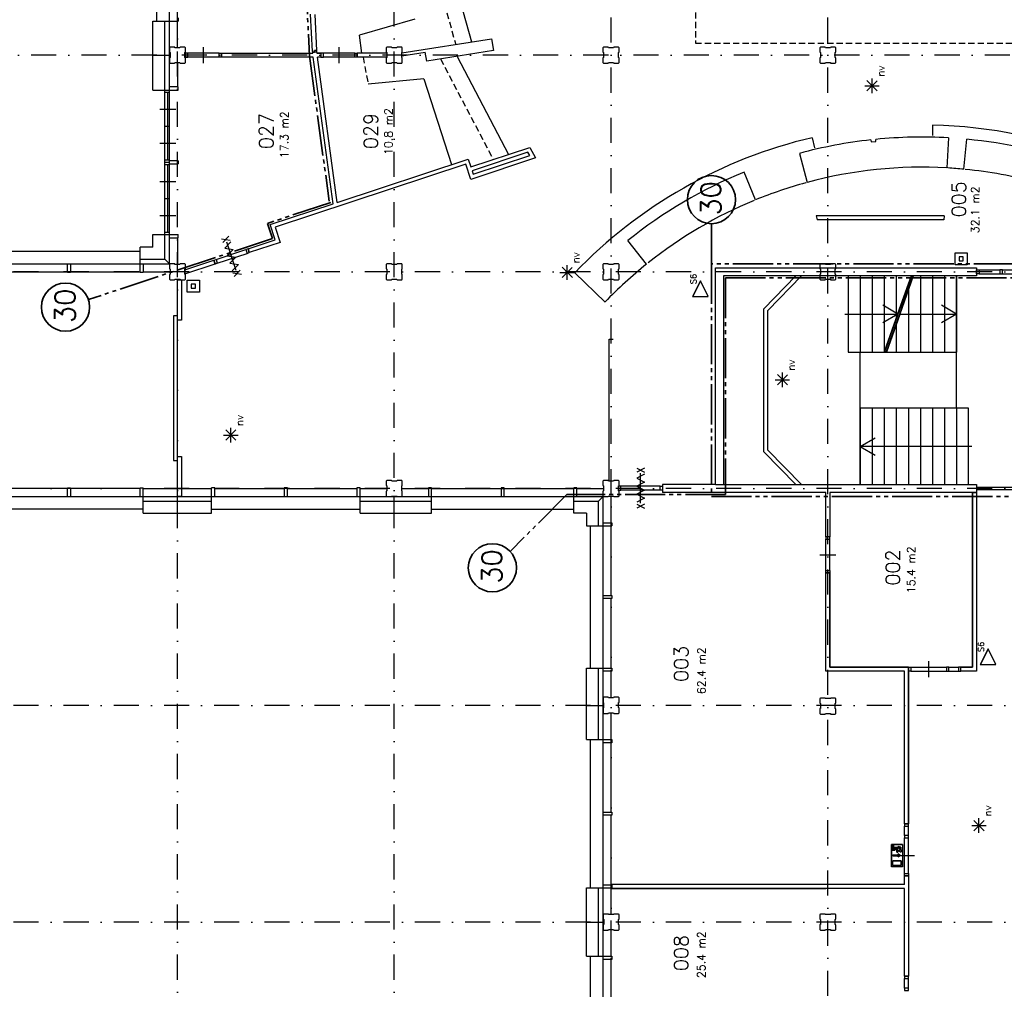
# Model space of a CAD drawing. Extents: x 36324 to 146208, y -50294 to 26426.
# Tile 17 of 39: x 90234 to 114757, y -25878 to -1720. Entities that reach past the tile are written whole.
import ezdxf
from ezdxf.enums import TextEntityAlignment as Align

# ---------------------------------------------------------------- set-up
doc = ezdxf.new("R2010")
doc.units = 0
doc.header["$LTSCALE"] = 100
for name, pattern in [('B0302', [12.5, 6.25, -3.125, 0, -3.125]), ('B0701', [2.34375, 1.5625, -0.78125]), ('B0804', [15, 10, -1, 1, -1, 1, -1])]:
    doc.linetypes.add(name, pattern=pattern)
for name, color, linetype in [('Bouwkundig', 253, 'CONTINUOUS'), ('Bouwkundig tekst', 252, 'CONTINUOUS'), ('Stramien', 252, 'B0302')]:
    doc.layers.add(name, color=color, linetype=linetype)
doc.layers.add('brandscheiding', color=40, linetype='B0804', lineweight=35)
doc.styles.add('bouwk tekst', font='romans.shx')
doc.styles.get("Standard").update_dxf_attribs({"font": 'romans.shx'})

msp = doc.modelspace()

# ---------------------------------------------------------------- linework, layer by layer
at = {"layer": 'Bouwkundig', "linetype": 'Continuous'}
for p, q in [((93962.8, -7803.2), (93962.8, 19196.2)), ((93648.8, -1753.7), (93648.8, 1946.3)), ((94182.8, -1673.7), (94182.8, -1753.7)), ((93548.8, -1753.7), (94182.8, -1753.7)), ((93548.8, -3473.2), (93548.8, -1753.7)), ((93848.8, -7689.2), (93848.8, -1753.7)), ((94162.8, -2418.6), (94162.8, -1753.7)), ((93548.8, -2603.2), (93962.8, -2603.2)), ((93548.8, -2603.7), (93962.8, -2603.7)), ((97524.3, -2533.7), (97533.8, -2532.7)), ((97533.8, -2532.7), (97534.3, -2535.4)), ((97586.8, -2518.7), (97621.8, -2513.7)), ((97588.3, -2528.7), (97586.8, -2518.7)), ((97621.8, -2513.7), (97622.8, -2523.7)), ((97622.8, -2523.7), (97637.8, -2521.7)), ((94162.8, -2788.6), (94162.8, -3393.2)), ((111463, -3548.1, 2600), (111463, -3186.4, 2600)), ((94182.8, -3393.2), (93962.8, -3393.2)), ((94182.8, -3473.2), (94182.8, -3393.2)), ((111282.2, -3367.2, 2600), (111642, -3367.2, 2600)), ((111590.6, -3494.5, 2600), (111334.9, -3238.7, 2600)), ((111334.9, -3494.5, 2600), (111589.3, -3240, 2600)), ((93548.8, -3473.2), (94182.8, -3473.2)), ((93848.8, -3525.2), (93962.8, -3525.2)), ((93922.8, -5221.2), (93922.8, -3525.2)), ((93722.8, -3948.7), (94122.8, -3948.7)), ((93848.8, -4373.2), (93962.8, -4373.2)), ((93722.8, -4797.7), (94122.8, -4797.7)), ((93962.8, -5221.2), (93848.8, -5221.2)), ((93848.8, -5273.2), (93962.8, -5273.2)), ((93848.8, -5325.2), (93962.8, -5325.2)), ((93922.8, -7021.2), (93922.8, -5325.2)), ((94182.8, -5233.2), (93962.8, -5233.2)), ((93962.8, -5313.2), (94182.8, -5313.2)), ((94182.8, -5233.2), (94182.8, -5313.2)), ((93722.8, -5748.7), (94122.8, -5748.7)), ((93848.8, -6173.2), (93962.8, -6173.2)), ((93722.8, -6597.7), (94122.8, -6597.7)), ((93548.8, -7389.2), (93548.8, -7073.2)), ((93548.8, -7073.2), (94182.8, -7073.2)), ((93962.8, -7021.2), (93848.8, -7021.2)), ((94182.8, -7153.2), (94182.8, -7073.2)), ((96595.5, -6890.5), (96721.1, -7269.8)), ((93962.8, -7153.2), (94182.8, -7153.2)), ((94162.8, -7153.2), (94162.8, -7818.1)), ((96721.1, -7269.8), (95952.8, -7524.3)), ((89692.8, -7489.2), (93232.8, -7489.2)), ((93548.8, -7389.2), (93232.8, -7389.2)), ((93232.8, -8023.2), (93232.8, -7389.2)), ((95921.4, -7429.5), (95952.8, -7524.3)), ((78162.8, -7803.2), (93962.8, -7803.2)), ((91422.8, -8023.2), (91422.8, -7803.2)), ((91502.8, -7803.2), (91502.8, -8023.2)), ((93232.8, -7689.2), (93848.8, -7689.2)), ((93312.8, -7803.2), (93312.8, -8023.2)), ((93848.8, -7689.2), (93962.8, -7803.2)), ((95067, -7712.4), (95098.5, -7807.2)), ((103871.2, -8199.3, 2600), (103871.2, -7837.6, 2600)), ((89692.7, -8003.2), (91422.8, -8003.2)), ((91502.8, -8023.2), (91422.8, -8023.2)), ((91502.8, -8003.2), (93232.8, -8003.2)), ((93312.8, -8023.2), (93232.8, -8023.2)), ((93312.8, -8003.2), (93977.8, -8003.2)), ((94347.8, -7950.6), (94347.8, -8055.7)), ((103690.4, -8018.4, 2600), (104050.2, -8018.4, 2600)), ((103998.8, -8145.7, 2600), (103743.1, -7889.9, 2600)), ((103743.1, -8145.7, 2600), (103997.5, -7891.2, 2600)), ((104912.3, -13218.1), (104912.3, -9680.6)), ((104912.3, -9680.6), (105012.3, -9680.6)), ((109232.3, -10873.3, 2600), (109232.3, -10511.6, 2600)), ((109051.5, -10692.5, 2600), (109411.3, -10692.5, 2600)), ((109359.9, -10819.7, 2600), (109104.2, -10564, 2600)), ((109104.2, -10819.7, 2600), (109358.6, -10565.2, 2600)), ((95621, -12197.4, 2600), (95365.2, -11941.6, 2600)), ((95365.2, -12197.4, 2600), (95619.7, -11942.9, 2600)), ((95493.4, -12251, 2600), (95493.4, -11889.3, 2600)), ((95312.5, -12070.1, 2600), (95672.4, -12070.1, 2600)), ((91422.8, -13403.2), (89692.8, -13403.2)), ((91422.8, -13603.2), (91422.8, -13383.2)), ((91422.8, -13383.2), (91502.8, -13383.2)), ((91502.8, -13383.2), (91502.8, -13603.2)), ((93232.8, -13403.2), (91502.8, -13403.2)), ((93232.8, -13383.2), (93312.8, -13383.2)), ((93232.8, -13603.2), (93232.8, -13383.2)), ((93312.8, -14017.2), (93312.8, -13383.2)), ((93312.8, -13403.2), (95012.8, -13403.2)), ((95012.8, -14017.2), (95012.8, -13383.2)), ((95092.8, -13383.2), (95012.8, -13383.2)), ((95092.8, -13603.2), (95092.8, -13383.2)), ((95092.8, -13403.2), (96822.8, -13403.2)), ((96822.8, -13383.2), (96822.8, -13603.2)), ((96902.8, -13383.2), (96822.8, -13383.2)), ((96902.8, -13603.2), (96902.8, -13383.2)), ((96902.8, -13403.2), (98632.8, -13403.2)), ((98712.8, -13383.2), (98632.8, -13383.2)), ((98632.8, -13383.2), (98632.8, -13603.2)), ((98712.8, -14017.2), (98712.8, -13383.2)), ((98712.8, -13403.2), (99377.8, -13403.2)), ((99747.8, -13403.2), (100412.4, -13403.2)), ((100412.4, -13383.2), (100412.4, -13603.2)), ((100492.4, -13383.2), (100412.4, -13383.2)), ((100492.3, -13403.2), (102222.6, -13403.2)), ((100492.4, -14017.2), (100492.4, -13383.2)), ((102222.6, -13383.2), (102222.6, -13603.2)), ((102302.6, -13383.2), (102222.6, -13383.2)), ((102302.6, -13603.2), (102302.6, -13383.2)), ((102302.6, -13403.2), (104032.8, -13403.2)), ((104032.8, -14017.2), (104032.8, -13383.2)), ((104112.8, -13383.2), (104032.8, -13383.2)), ((104112.8, -13603.2), (104112.8, -13383.2)), ((104112.8, -13403.2), (104777.8, -13403.2)), ((106247.8, -13303.2), (106247.8, -13503.2)), ((78162.8, -13603.2), (104762.8, -13603.2)), ((93312.8, -13717.2), (95012.8, -13717.2)), ((94162.8, -14017.2), (94162.8, -13603.2)), ((98712.8, -13717.2), (100492.4, -13717.2)), ((99562.4, -14017.2), (99562.4, -13603.2)), ((99562.8, -14017.2), (99562.8, -13603.2)), ((104032.8, -13717.2), (104648.8, -13717.2)), ((104648.8, -13717.2), (104762.8, -13603.2)), ((104648.8, -13717.2), (104762.8, -13603.2)), ((104648.8, -14333.2), (104648.8, -13717.2)), ((104762.8, -40603.1), (104762.8, -13603.2)), ((104962.8, -14253.2), (104962.8, -13588.1)), ((93312.8, -13917.2), (89612.8, -13917.2)), ((95012.8, -13917.2), (98712.8, -13917.2)), ((100492.4, -13917.2), (104032.8, -13917.2)), ((93312.8, -14017.2), (95012.8, -14017.2)), ((98712.8, -14017.2), (100492.4, -14017.2)), ((104348.8, -14017.2), (104032.8, -14017.2)), ((104348.8, -14017.2), (104348.8, -14333.2)), ((104348.8, -14333.2), (104982.8, -14333.2)), ((104448.8, -17873.2), (104448.8, -14333.2)), ((104762.8, -14253.2), (104982.8, -14253.2)), ((104962.8, -16063.2), (104962.8, -14333.2)), ((104982.8, -14253.2), (104982.8, -14333.2)), ((104762.8, -16063.2), (104982.8, -16063.2)), ((104982.8, -16143.2), (104762.8, -16143.2)), ((104962.8, -17873.4), (104962.8, -16143.2)), ((104982.8, -16063.2), (104982.8, -16143.2)), ((104348.8, -17873.2), (104982.8, -17873.2)), ((104348.8, -19653.2), (104348.8, -17873.2)), ((104648.8, -19653.2), (104648.8, -17873.2)), ((104982.8, -17873.2), (104982.8, -17953.2)), ((104982.8, -17953.2), (104762.8, -17953.2)), ((104962.8, -18618.1), (104962.8, -17953.2)), ((104348.8, -18803.2), (104762.8, -18803.2)), ((104962.8, -19653.2), (104962.8, -18988.1)), ((104348.8, -19653.2), (104982.8, -19653.2)), ((104448.8, -23353.2), (104448.8, -19653.2)), ((104982.8, -19733.2), (104762.8, -19733.2)), ((104962.8, -21463.2), (104962.8, -19733.2)), ((104982.8, -19653.2), (104982.8, -19733.2)), ((104762.8, -21463.2), (104982.8, -21463.2)), ((104982.8, -21543.2), (104762.8, -21543.2)), ((104962.8, -23273.2), (104962.8, -21543.2)), ((104982.8, -21463.2), (104982.8, -21543.2)), ((112272.8, -21753.2), (112372.8, -21753.2)), ((113944.5, -21798.9, 2600), (114304.3, -21798.9, 2600)), ((114252.9, -21926.1, 2600), (113997.2, -21670.4, 2600)), ((113997.2, -21926.1, 2600), (114251.6, -21671.7, 2600)), ((114125.3, -21979.7, 2600), (114125.3, -21618.1, 2600)), ((112222.8, -22273.3), (111945.4, -22273.3)), ((111945.4, -22273.3), (111945.4, -22828.2)), ((111996.3, -22282.5), (111973.1, -22282.5)), ((111973.1, -22282.5), (111973.1, -22370.4)), ((111996.3, -22347.3), (111996.3, -22282.5)), ((112222.8, -22273.3), (112222.8, -22828.2)), ((111950, -22421.3), (111950, -22398.1)), ((111950, -22398.1), (112011.5, -22398.1)), ((112019.4, -22421.3), (111950, -22421.3)), ((111973.1, -22370.4), (112047.1, -22370.4)), ((111980.5, -22528.5), (112109.9, -22528.5)), ((111980.5, -22556.2), (112109.9, -22556.2)), ((112085.1, -22347.3), (111996.3, -22347.3)), ((112047.1, -22370.4), (112011.5, -22398.1)), ((112070.8, -22381.3), (112019.4, -22421.3)), ((112117.7, -22402.8), (112070.6, -22381.4)), ((112117.7, -22402.8), (112084.1, -22402.8)), ((112084.1, -22458.3), (112084.1, -22402.8)), ((112084.1, -22458.3), (112107.2, -22458.3)), ((112153.5, -22378.4), (112085.1, -22347.3)), ((112140.8, -22425.9), (112107.2, -22425.9)), ((112107.2, -22458.3), (112107.2, -22425.9)), ((112165.4, -22542.4), (112109.9, -22505.4)), ((112109.9, -22505.4), (112109.9, -22528.5)), ((112109.9, -22579.4), (112165.4, -22542.4)), ((112109.9, -22556.2), (112109.9, -22579.4)), ((112176.6, -22333.4), (112116.5, -22318.4)), ((112116.5, -22342.2), (112116.5, -22318.4)), ((112153.5, -22351.5), (112116.5, -22342.2)), ((112153.5, -22351.5), (112153.5, -22378.4)), ((112176.6, -22394.4), (112176.6, -22333.4)), ((112185.9, -22680.2), (111982.4, -22680.2)), ((111982.4, -22791.2), (111982.4, -22680.2)), ((112185.9, -22791.2), (111982.4, -22791.2)), ((112185.9, -22791.2), (112185.9, -22680.2)), ((112222.8, -22828.2), (111945.4, -22828.2)), ((104762.8, -23273.2), (104982.8, -23273.2)), ((112272.8, -23263.7), (104982.7, -23263.7)), ((104982.7, -23264.7), (104982.7, -23363.2)), ((104982.8, -23273.2), (104982.8, -23353.2)), ((104348.8, -23353.2), (104982.8, -23353.2)), ((104348.8, -25053.2), (104348.8, -23353.2)), ((104648.8, -25053.2), (104648.8, -23353.2)), ((104962.8, -24018.1), (104962.8, -23353.2)), ((104348.8, -24203.2), (104762.8, -24203.2)), ((104962.8, -25053.2), (104962.8, -24388.1)), ((104348.8, -25053.2), (104982.8, -25053.2)), ((104448.8, -28753.2), (104448.8, -25053.2)), ((104982.8, -25133.2), (104762.8, -25133.2)), ((104962.8, -26863.2), (104962.8, -25133.2)), ((104982.8, -25053.2), (104982.8, -25133.2)), ((112272.8, -25553.2), (112372.8, -25553.2))]:
    msp.add_line(p, q, dxfattribs=at)
at = {"layer": 'Bouwkundig', "linetype": 'B0701'}
msp.add_lwpolyline([(115462.8, -2303.7), (115462.8, 6196.3), (107062.8, 6196.3), (107062.8, -2303.7)], close=True, dxfattribs=at)
for points in [[(100557.1, -422.3), (101093.1, -2335.9)], [(98785.6, -2653.7), (98912.7, -3322.7)], [(100715.2, -2698.9), (102026.3, -5203.4)]]:
    msp.add_lwpolyline(points, dxfattribs=at)
at = {"layer": 'Bouwkundig', "linetype": 'Continuous'}
for points in [[(100983.1, -460.4), (101491, -2273.3)], [(97523.3, -2510.7), (97477.3, -1578.7)], [(97636.3, -2488.7), (97592.3, -1589.7)], [(100078, -1709.7), (98698.8, -2105.1)], [(98755.7, -2553.7), (98698.8, -2105)], [(99747.8, -2547.2), (101984.8, -2195.7)], [(101984.8, -2195.7), (102031.4, -2492.1)], [(93963.6, -2788.6), (93978.6, -2803.6), (94093.6, -2803.6), (94101.6, -2788.6), (94226.6, -2788.6), (94231.6, -2803.6), (94348.6, -2803.6), (94363.6, -2788.6), (94363.6, -2669.6), (94348.6, -2661.6), (94348.6, -2536.6), (94363.6, -2531.6), (94363.6, -2418.6), (94348.6, -2403.6), (94233.6, -2403.6), (94225.6, -2418.6), (94100.6, -2418.6), (94095.6, -2403.6), (93978.6, -2403.6), (93963.6, -2418.6), (93963.6, -2529.6), (93978.6, -2537.6), (93978.6, -2662.6), (93963.6, -2667.6), (93963.6, -2788.6)], [(94812.8, -2803.7), (94812.8, -2603.7), (94812.8, -2403.7)], [(98187.8, -2803.7), (98187.8, -2603.7), (98187.8, -2403.7)], [(99363.5, -2788.5), (99378.5, -2803.5), (99493.5, -2803.5), (99501.5, -2788.5), (99626.5, -2788.5), (99631.5, -2803.5), (99748.5, -2803.5), (99763.5, -2788.5), (99763.5, -2669.5), (99748.5, -2661.5), (99748.5, -2536.5), (99763.5, -2531.5), (99763.5, -2418.5), (99748.5, -2403.5), (99633.5, -2403.5), (99625.5, -2418.5), (99500.5, -2418.5), (99495.5, -2403.5), (99378.5, -2403.5), (99363.5, -2418.5), (99363.5, -2529.5), (99378.5, -2537.5), (99378.5, -2662.5), (99363.5, -2667.5), (99363.5, -2788.5)], [(104761.9, -2788.3), (104776.9, -2803.3), (104891.9, -2803.3), (104899.9, -2788.3), (105024.9, -2788.3), (105029.9, -2803.3), (105146.9, -2803.3), (105161.9, -2788.3), (105161.9, -2669.3), (105146.9, -2661.3), (105146.9, -2536.3), (105161.9, -2531.3), (105161.9, -2418.3), (105146.9, -2403.3), (105031.9, -2403.3), (105023.9, -2418.3), (104898.9, -2418.3), (104893.9, -2403.3), (104776.9, -2403.3), (104761.9, -2418.3), (104761.9, -2529.3), (104776.9, -2537.3), (104776.9, -2662.3), (104761.9, -2667.3), (104761.9, -2788.3)], [(110162.8, -2788.1), (110177.8, -2803.1), (110292.8, -2803.1), (110300.8, -2788.1), (110425.8, -2788.1), (110430.8, -2803.1), (110547.8, -2803.1), (110562.8, -2788.1), (110562.8, -2669.1), (110547.8, -2661.1), (110547.8, -2536.1), (110562.8, -2531.1), (110562.8, -2418.1), (110547.8, -2403.1), (110432.8, -2403.1), (110424.8, -2418.1), (110299.8, -2418.1), (110294.8, -2403.1), (110177.8, -2403.1), (110162.8, -2418.1), (110162.8, -2529.1), (110177.8, -2537.1), (110177.8, -2662.1), (110162.8, -2667.1), (110162.8, -2788.1)], [(95202.8, -2553.7), (94347.8, -2554)], [(95202.8, -2653.7), (94347.8, -2653.7)], [(95262.8, -2553.7), (97533.4, -2553.7)], [(95262.8, -2653.7), (95262.8, -2553.7)], [(97547.3, -2653.7), (95262.8, -2653.7)], [(97574.3, -2508.7), (97523.3, -2510.7)], [(97523.3, -2510.7), (97524.3, -2533.7)], [(97533.8, -2532.7), (97524.3, -2533.7)], [(97531.2, -2535.7), (97630.5, -2523.7)], [(97533.4, -2553.7), (97531.2, -2535.7)], [(98041.8, -6305.7), (97547.3, -2653.7)], [(97636.3, -2488.7), (97573.3, -2491.7)], [(97573.3, -2491.7), (97574.3, -2508.7)], [(97630.5, -2523.7), (97634.1, -2553.7)], [(97634.1, -2553.7), (97737.8, -2553.7)], [(97737.8, -2553.7), (97634.8, -2553.7)], [(97637.8, -2521.7), (97636.3, -2488.7)], [(98138.3, -6273.7), (97648.3, -2653.7)], [(97737.8, -2653.7), (97648.3, -2653.7)], [(97737.8, -2553.7), (97737.8, -2653.7)], [(98577.8, -2553.7), (97797.6, -2554)], [(98577.8, -2653.7), (97797.6, -2653.7)], [(99377.8, -2553.7), (98637.8, -2553.7)], [(98637.8, -2653.7), (98637.8, -2553.7)], [(99377.8, -2653.7), (98637.8, -2653.7)], [(99747.8, -2623.1), (100335, -2525.8)], [(100371.8, -2752.9), (100335, -2525.8)], [(102031.4, -2492.1), (100371.8, -2752.9)], [(101132.3, -2633.4), (102411.2, -5076.2)], [(100297.3, -3193.7), (98912.7, -3322.7)], [(100297.3, -3193.7), (100992.9, -5329.2)], [(112972.3, -4347.7), (112966.3, -4609.7)], [(101470.2, -5387.3), (102937.1, -4902.4)], [(102937.1, -4902.4), (103084.9, -5163.1)], [(109972.3, -4660.7), (110031.8, -4916.7)], [(111433.8, -4714.7), (111439.3, -4764.7)], [(111439.3, -4764.7), (111558.3, -4751.7)], [(111558.3, -4751.7), (111553.8, -4701.7)], [(113365.3, -4663.7), (113322.8, -5412.7)], [(113753.3, -5445.7), (113825.3, -4698.7)], [(109652.8, -5050.7), (109848.3, -5774.7)], [(101342.1, -5318.9), (96595.5, -6890.5)], [(98138.3, -6273.7), (101405.3, -5191.7), (101470.3, -5387.7)], [(101467.4, -5698), (101342.1, -5318.9)], [(103084.9, -5163.1), (101467.4, -5698)], [(108559.3, -6210.7), (108275.3, -5516.7)], [(95921.5, -7429.7), (96594.8, -7206.7), (96468.8, -6826.7), (98041.8, -6305.7)], [(113255.8, -6605.7), (110072.8, -6605.7)], [(110072.8, -6605.7), (110099.8, -6705.7)], [(113255.8, -6605.7), (113250.3, -6705.7)], [(113250.3, -6705.7), (110099.8, -6705.7)], [(95261.2, -7176.2), (95476.4, -7210.1)], [(95444.9, -7115.2), (95292.7, -7271.1)], [(95492.5, -7258.5), (95340, -7413.4), (95554.8, -7446.4), (95402.3, -7601.4), (95617.2, -7634.3), (95464.7, -7789.3), (95679.6, -7822.3), (95527.1, -7977.2)], [(95627.1, -7971.4), (95392.4, -7264.3)], [(105846.3, -7810.2), (105376.8, -7225.7)], [(95123.9, -7693.5), (95864.5, -7447.7)], [(95155.5, -7788.4), (95895.9, -7542.4)], [(113832.6, -7826.6), (113532.7, -7826.6), (113532.7, -7526.6), (113832.7, -7526.6), (113832.7, -7826.6)], [(93963.8, -8187.1), (93978.8, -8202.1), (94093.8, -8202.1), (94101.8, -8187.1), (94226.8, -8187.1), (94231.8, -8202.1), (94348.8, -8202.1), (94363.8, -8187.1), (94363.8, -8068.1), (94348.8, -8060.1), (94348.8, -7935.1), (94363.8, -7930.1), (94363.8, -7817.1), (94348.8, -7802.1), (94233.8, -7802.1), (94225.8, -7817.1), (94100.8, -7817.1), (94095.8, -7802.1), (93978.8, -7802.1), (93963.8, -7817.1), (93963.8, -7928.1), (93978.8, -7936.1), (93978.8, -8061.1), (93963.8, -8066.1), (93963.8, -8187.1)], [(94347.8, -7950.6), (95067, -7712.4)], [(94347.8, -8055.7), (95098.5, -7807.2)], [(99363.6, -8187.1), (99378.6, -8202.1), (99493.6, -8202.1), (99501.6, -8187.1), (99626.6, -8187.1), (99631.6, -8202.1), (99748.6, -8202.1), (99763.6, -8187.1), (99763.6, -8068.1), (99748.6, -8060.1), (99748.6, -7935.1), (99763.6, -7930.1), (99763.6, -7817.1), (99748.6, -7802.1), (99633.6, -7802.1), (99625.6, -7817.1), (99500.6, -7817.1), (99495.6, -7802.1), (99378.6, -7802.1), (99363.6, -7817.1), (99363.6, -7928.1), (99378.6, -7936.1), (99378.6, -8061.1), (99363.6, -8066.1), (99363.6, -8187.1)], [(104762, -8187.1), (104777, -8202.1), (104892, -8202.1), (104900, -8187.1), (105025, -8187.1), (105030, -8202.1), (105147, -8202.1), (105162, -8187.1), (105162, -8068.1), (105147, -8060.1), (105147, -7935.1), (105162, -7930.1), (105162, -7817.1), (105147, -7802.1), (105032, -7802.1), (105024, -7817.1), (104899, -7817.1), (104894, -7802.1), (104777, -7802.1), (104762, -7817.1), (104762, -7928.1), (104777, -7936.1), (104777, -8061.1), (104762, -8066.1), (104762, -8187.1)], [(110162.8, -8187.1), (110177.8, -8202.1), (110292.8, -8202.1), (110300.8, -8187.1), (110425.8, -8187.1), (110430.8, -8202.1), (110547.8, -8202.1), (110562.8, -8187.1), (110562.8, -8068.1), (110547.8, -8060.1), (110547.8, -7935.1), (110562.8, -7930.1), (110562.8, -7817.1), (110547.8, -7802.1), (110432.8, -7802.1), (110424.8, -7817.1), (110299.8, -7817.1), (110294.8, -7802.1), (110177.8, -7802.1), (110162.8, -7817.1), (110162.8, -7928.1), (110177.8, -7936.1), (110177.8, -8061.1), (110162.8, -8066.1), (110162.8, -8187.1)], [(95543.2, -8025.6), (95758.4, -8059.5)], [(95726.8, -7964.6), (95574.7, -8120.5)], [(104057.3, -8026.2), (104814.3, -8754.2)], [(107562.8, -13303.2), (107562.8, -7903.2), (114067.3, -7903.7)], [(114067.3, -7903.7), (114067.3, -8103.7)], [(114127.1, -7953.7), (114649, -7953.7)], [(114127.1, -8053.5), (114649, -8053.5)], [(114708.7, -7953.7), (115518.1, -7953.7)], [(114708.7, -8053.5), (115518.1, -8053.5)], [(94708.9, -8506.3), (94408.9, -8506.3), (94408.9, -8206.3), (94708.9, -8206.3), (94708.9, -8506.3)], [(107762.8, -8103.2), (107762.8, -13303.2)], [(114067.3, -8103.7), (107762.8, -8103.2)], [(109567.3, -8104.2), (108767.3, -8920.7)], [(109708.2, -8103.4), (108867.3, -8961.7)], [(111167.3, -8103.7), (111167.3, -10003.7)], [(111467.3, -8103.7), (111467.3, -10003.7)], [(111767.3, -8103.7), (111767.3, -10003.7)], [(112067.3, -8103.7), (112067.3, -9160.7)], [(112667.3, -8103.7), (112667.3, -10003.7)], [(112967.3, -8103.7), (112967.3, -10003.7)], [(113267.3, -8103.7), (113267.3, -10003.7)], [(113567.3, -8103.7), (113567.3, -10003.7)], [(112367.3, -8449.2), (112367.3, -10003.7)], [(108767.3, -12486.7), (108767.3, -8920.7)], [(108867.3, -12445.7), (108867.3, -8961.7)], [(110787.3, -9053.7), (112105.3, -9053.7)], [(112105.3, -9053.7), (111727.8, -8835.7)], [(112105.3, -9053.7), (111727.8, -9271.7)], [(112153.8, -9053.7), (113567.3, -9053.7)], [(113567.3, -9053.7), (113189.8, -8835.7)], [(113567.3, -9053.7), (113189.8, -9271.7)], [(112067.3, -9298.7), (112067.3, -10003.7)], [(111167.3, -11403.2), (111167.3, -10003.7)], [(113567.3, -11403.2), (113567.3, -10003.7)], [(111167.3, -13303.2), (111167.3, -11403.2)], [(111467.3, -11402.2), (111467.3, -13302.2)], [(111767.3, -11402.2), (111767.3, -13302.2)], [(112067.3, -11402.2), (112067.3, -13302.2)], [(112367.3, -11402.2), (112367.3, -13302.2)], [(112667.3, -11402.2), (112667.3, -13302.2)], [(112967.3, -11402.2), (112967.3, -13302.2)], [(113267.3, -11402.2), (113267.3, -13302.2)], [(113567.3, -11402.2), (113567.3, -13302.2)], [(111167.3, -12353.2), (111544.9, -12135.3)], [(109567.3, -13303.2), (108767.3, -12486.7)], [(109707.3, -13303.2), (108867.3, -12445.7)], [(113947.3, -12353.2), (111167.3, -12353.2)], [(111167.3, -12353.2), (111544.9, -12571.2)], [(105601.1, -12895.6), (105794.6, -12995.6)], [(105794.6, -12895.6), (105601.1, -12995.6)], [(99363.8, -13588.1), (99378.8, -13603.1), (99493.8, -13603.1), (99501.8, -13588.1), (99626.8, -13588.1), (99631.8, -13603.1), (99748.8, -13603.1), (99763.8, -13588.1), (99763.8, -13469.1), (99748.8, -13461.1), (99748.8, -13336.1), (99763.8, -13331.1), (99763.8, -13218.1), (99748.8, -13203.1), (99633.8, -13203.1), (99625.8, -13218.1), (99500.8, -13218.1), (99495.8, -13203.1), (99378.8, -13203.1), (99363.8, -13218.1), (99363.8, -13329.1), (99378.8, -13337.1), (99378.8, -13462.1), (99363.8, -13467.1), (99363.8, -13588.1)], [(104762.1, -13588), (104777.1, -13603), (104892.1, -13603), (104900.1, -13588), (105025.1, -13588), (105030.1, -13603), (105147.1, -13603), (105162.1, -13588), (105162.1, -13469), (105147.1, -13461), (105147.1, -13336), (105162.1, -13331), (105162.1, -13218), (105147.1, -13203), (105032.1, -13203), (105024.1, -13218), (104899.1, -13218), (104894.1, -13203), (104777.1, -13203), (104762.1, -13218), (104762.1, -13329), (104777.1, -13337), (104777.1, -13462), (104762.1, -13467), (104762.1, -13588)], [(105794.6, -13046.6), (105601.1, -13145.6), (105794.6, -13244.6), (105601.1, -13343.6), (105794.6, -13442.6), (105601.1, -13541.6), (105794.6, -13640.6), (105601.1, -13739.6)], [(105697.8, -13765.6), (105697.8, -13020.6)], [(106187.8, -13343.2), (105207.6, -13343.5)], [(106187.8, -13443.2), (105207.6, -13443.2)], [(107562.8, -13303.2), (106247.8, -13303.2)], [(107562.8, -13303.2), (114067.3, -13303.2)], [(114067.3, -13303.2), (114067.3, -13503.2)], [(115576.3, -13372.7), (114067.3, -13373.2)], [(114067.3, -13373.2), (114067.3, -13433.2)], [(115576.3, -13432.7), (114067.3, -13433.2)], [(107562.8, -13503.2), (106247.8, -13503.2)], [(110312.8, -13503.2), (107562.8, -13503.2)], [(110312.8, -14603.2), (110312.8, -13503.2)], [(114067.3, -13503.2), (110412.8, -13503.2)], [(110412.8, -13503.2), (110412.8, -14603.2)], [(113967.3, -13503.2), (113967.3, -17853.2), (113672.8, -17853.2)], [(114067.3, -13503.2), (114067.3, -17953.2), (113672.8, -17953.2)], [(113967.3, -17853.2), (113967.3, -13503.2)], [(113967.3, -13503.2), (114067.3, -13503.2)], [(114067.3, -13503.2), (114067.3, -17953.2)], [(105601.1, -13790.6), (105794.6, -13890.6)], [(105794.6, -13790.6), (105601.1, -13890.6)], [(110412.8, -14603.2), (110312.8, -14603.2)], [(110312.8, -15443.2), (110312.8, -14663)], [(110412.8, -15443.2), (110412.6, -14663)], [(110162.8, -15053.2), (110362.8, -15053.2), (110562.8, -15053.2)], [(110312.8, -17953.2), (110312.8, -15503.2)], [(112272.8, -17953.2), (110312.8, -17953.2), (110312.8, -15503.2)], [(110312.8, -15503.2), (110412.8, -15503.2)], [(110412.8, -15503.2), (110412.8, -17853.2)], [(112372.8, -17853.2), (110412.8, -17853.2), (110412.8, -15503.2)], [(110412.8, -17853.2), (112372.8, -17853.2)], [(112372.8, -17853.2), (112372.8, -21753.2)], [(112432.6, -17853.2), (113317.8, -17853.2)], [(112875.3, -18103.2), (112875.3, -17903.2), (112875.3, -17703.2)], [(113377.6, -17853.2), (113613.1, -17853.2)], [(113672.8, -17853.2), (113967.3, -17853.2)], [(113672.8, -17953.2), (113672.8, -17853.2)], [(112272.8, -21753.2), (112272.8, -17953.2)], [(112372.8, -21753.2), (112372.8, -17953.2)], [(112432.6, -17953), (113317.8, -17953)], [(113377.6, -17953), (113613.1, -17953)], [(114067.3, -17953.2), (113672.8, -17953.2)], [(104762.3, -18988.1), (104777.3, -19003.1), (104892.3, -19003.1), (104900.3, -18988.1), (105025.3, -18988.1), (105030.3, -19003.1), (105147.3, -19003.1), (105162.3, -18988.1), (105162.3, -18869.1), (105147.3, -18861.1), (105147.3, -18736.1), (105162.3, -18731.1), (105162.3, -18618.1), (105147.3, -18603.1), (105032.3, -18603.1), (105024.3, -18618.1), (104899.3, -18618.1), (104894.3, -18603.1), (104777.3, -18603.1), (104762.3, -18618.1), (104762.3, -18729.1), (104777.3, -18737.1), (104777.3, -18862.1), (104762.3, -18867.1), (104762.3, -18988.1)], [(110162.9, -19006.1), (110177.9, -19021.1), (110292.9, -19021.1), (110300.9, -19006.1), (110425.9, -19006.1), (110430.9, -19021.1), (110547.9, -19021.1), (110562.9, -19006.1), (110562.9, -18887.1), (110547.9, -18879.1), (110547.9, -18754.1), (110562.9, -18749.1), (110562.9, -18636.1), (110547.9, -18621.1), (110432.9, -18621.1), (110424.9, -18636.1), (110299.9, -18636.1), (110294.9, -18621.1), (110177.9, -18621.1), (110162.9, -18636.1), (110162.9, -18747.1), (110177.9, -18755.1), (110177.9, -18880.1), (110162.9, -18885.1), (110162.9, -19006.1)], [(112272.8, -22048.5), (112272.8, -21813)], [(112372.6, -22048.5), (112372.6, -21813)], [(111945.4, -22273.3), (112222.8, -22273.3), (112222.8, -22828.2), (111945.4, -22828.2), (111945.4, -22273.3)], [(111973.1, -22282.5), (111996.3, -22282.5), (111996.3, -22347.3), (112085.1, -22347.3), (112153.5, -22378.4), (112153.5, -22351.5), (112116.5, -22342.2), (112116.5, -22318.4), (112176.6, -22333.4), (112176.6, -22394.4), (112170.8, -22394.9), (112168.3, -22395.4), (112165.7, -22396.1), (112163, -22397.1), (112159.5, -22398.7), (112156.8, -22400.3), (112154.9, -22401.6), (112152.6, -22403.6), (112150.7, -22405.4), (112148.2, -22408.2), (112146.3, -22410.9), (112144.5, -22413.9), (112143.2, -22416.9), (112141.8, -22421), (112141.1, -22423.9), (112140.4, -22425.9), (112107.2, -22425.9), (112107.2, -22458.3), (112084.1, -22458.3), (112084.1, -22402.8), (112117.7, -22402.8), (112070.6, -22381.4), (112019.4, -22421.3), (111950, -22421.3), (111950, -22398.1), (112011.5, -22398.1), (112047.1, -22370.4), (111973.1, -22370.4), (111973.1, -22282.5)], [(112272.8, -22993.5), (112272.8, -22108.2)], [(112372.6, -22993.5), (112372.6, -22108.2)], [(111980.5, -22556.2), (111980.5, -22528.5), (112109.9, -22528.5), (112109.9, -22505.4), (112165.4, -22542.4), (112109.9, -22579.4), (112109.9, -22556.2), (111980.5, -22556.2)], [(112522.8, -22550.7), (112322.8, -22550.7), (112122.8, -22550.7)], [(112176.6, -22394.4), (112176.2, -22394.4), (112175.8, -22394.4), (112175.4, -22394.4), (112175, -22394.4), (112174.6, -22394.5), (112174.2, -22394.5), (112173.8, -22394.5), (112173.4, -22394.5), (112172.9, -22394.6), (112172.5, -22394.6), (112172.1, -22394.7), (112171.7, -22394.7), (112171.3, -22394.8), (112170.9, -22394.9), (112170.5, -22394.9), (112170.1, -22395), (112169.7, -22395.1), (112169.3, -22395.1), (112168.9, -22395.2), (112168.5, -22395.3), (112168.1, -22395.4), (112167.7, -22395.5), (112167.3, -22395.6), (112167, -22395.7), (112166.6, -22395.8), (112166.2, -22395.9), (112165.8, -22396.1), (112165.4, -22396.2), (112165, -22396.3), (112164.6, -22396.4), (112164.2, -22396.6), (112163.9, -22396.7), (112163.5, -22396.9), (112163.1, -22397), (112162.7, -22397.2), (112162.4, -22397.3), (112162, -22397.5), (112161.6, -22397.7), (112161.2, -22397.8), (112160.9, -22398), (112160.5, -22398.2), (112160.1, -22398.4), (112159.8, -22398.6), (112159.4, -22398.7), (112159.1, -22398.9), (112158.7, -22399.1), (112158.4, -22399.3), (112158, -22399.6), (112157.7, -22399.8), (112157.3, -22400), (112157, -22400.2), (112156.6, -22400.4), (112156.3, -22400.7), (112156, -22400.9), (112155.6, -22401.1), (112155.3, -22401.4), (112155, -22401.6), (112154.6, -22401.8), (112154.3, -22402.1), (112154, -22402.3), (112153.7, -22402.6), (112153.4, -22402.9), (112153.1, -22403.1), (112152.8, -22403.4), (112152.5, -22403.7), (112152.2, -22403.9), (112151.9, -22404.2), (112151.6, -22404.5), (112151.3, -22404.8), (112151, -22405.1), (112150.7, -22405.4), (112150.4, -22405.6), (112150.1, -22405.9), (112149.9, -22406.2), (112149.6, -22406.5), (112149.3, -22406.9), (112149.1, -22407.2), (112148.8, -22407.5), (112148.5, -22407.8), (112148.3, -22408.1), (112148, -22408.4), (112147.8, -22408.8), (112147.5, -22409.1), (112147.3, -22409.4), (112147.1, -22409.7), (112146.8, -22410.1), (112146.6, -22410.4), (112146.4, -22410.7), (112146.2, -22411.1), (112145.9, -22411.4), (112145.7, -22411.8), (112145.5, -22412.1), (112145.3, -22412.5), (112145.1, -22412.8), (112144.9, -22413.2), (112144.7, -22413.6), (112144.5, -22413.9), (112144.3, -22414.3), (112144.2, -22414.6), (112144, -22415), (112143.8, -22415.4), (112143.7, -22415.7), (112143.5, -22416.1), (112143.3, -22416.5), (112143.2, -22416.9), (112143, -22417.2), (112142.9, -22417.6), (112142.7, -22418), (112142.6, -22418.4), (112142.5, -22418.8), (112142.3, -22419.2), (112142.2, -22419.5), (112142.1, -22419.9), (112142, -22420.3), (112141.8, -22420.7), (112141.7, -22421.1), (112141.6, -22421.5), (112141.5, -22421.9), (112141.4, -22422.3), (112141.3, -22422.7), (112141.3, -22423.1), (112141.2, -22423.5), (112141.1, -22423.9), (112141, -22424.3), (112141, -22424.7), (112140.9, -22425.1), (112140.8, -22425.5), (112140.8, -22425.9)], [(112196.2, -22450.1), (112195.2, -22451.1), (112194.2, -22452), (112193.1, -22452.8), (112192, -22453.6), (112190.9, -22454.3), (112189.7, -22455), (112188.5, -22455.6), (112187.2, -22456.1), (112186, -22456.6), (112184.7, -22457.1), (112183.3, -22457.4), (112182, -22457.7), (112180.7, -22458), (112179.3, -22458.1), (112178, -22458.2), (112176.6, -22458.3), (112175.2, -22458.2), (112173.9, -22458.1), (112172.5, -22458), (112171.2, -22457.7), (112169.9, -22457.4), (112168.6, -22457.1), (112167.3, -22456.6), (112166, -22456.1), (112164.7, -22455.6), (112163.5, -22455), (112162.3, -22454.3), (112161.2, -22453.6), (112160.1, -22452.8), (112159, -22452), (112158, -22451.1), (112157, -22450.1), (112156, -22449.1), (112155.2, -22448.1), (112154.3, -22447), (112153.5, -22445.9), (112152.8, -22444.8), (112152.1, -22443.6), (112151.5, -22442.4), (112151, -22441.1), (112150.5, -22439.9), (112150.1, -22438.6), (112149.7, -22437.3), (112149.4, -22435.9), (112149.2, -22434.6), (112149, -22433.2), (112148.9, -22431.9), (112148.9, -22430.5), (112148.9, -22429.2), (112149, -22427.8), (112149.2, -22426.4), (112149.4, -22425.1), (112149.7, -22423.8), (112150.1, -22422.5), (112150.5, -22421.2), (112151, -22419.9), (112151.5, -22418.7), (112152.1, -22417.4), (112152.8, -22416.2), (112153.5, -22415.1), (112154.3, -22414), (112155.2, -22412.9), (112156, -22411.9), (112157, -22410.9), (112158, -22410), (112159, -22409.1), (112160.1, -22408.2), (112161.2, -22407.4), (112162.3, -22406.7), (112163.5, -22406), (112164.7, -22405.4), (112166, -22404.9), (112167.3, -22404.4), (112168.6, -22404), (112169.9, -22403.6), (112171.2, -22403.3), (112172.5, -22403.1), (112173.9, -22402.9), (112175.2, -22402.8), (112176.6, -22402.8), (112178, -22402.8), (112179.3, -22402.9), (112180.7, -22403.1), (112182, -22403.3), (112183.3, -22403.6), (112184.7, -22404), (112186, -22404.4), (112187.2, -22404.9), (112188.5, -22405.4), (112189.7, -22406), (112190.9, -22406.7), (112192, -22407.4), (112193.1, -22408.2), (112194.2, -22409.1), (112195.2, -22410), (112196.2, -22410.9), (112197.2, -22411.9), (112198.1, -22412.9), (112198.9, -22414), (112199.7, -22415.1), (112200.4, -22416.3), (112201.1, -22417.4), (112201.7, -22418.7), (112202.2, -22419.9), (112202.7, -22421.2), (112203.2, -22422.5), (112203.5, -22423.8), (112203.8, -22425.1), (112204, -22426.4), (112204.2, -22427.8), (112204.3, -22429.2), (112204.3, -22430.5), (112204.3, -22431.9), (112204.2, -22433.2), (112204, -22434.6), (112203.8, -22435.9), (112203.5, -22437.3), (112203.2, -22438.6), (112202.7, -22439.9), (112202.2, -22441.1), (112201.7, -22442.4), (112201.1, -22443.6), (112200.4, -22444.8), (112199.7, -22445.9), (112198.9, -22447), (112198.1, -22448.1), (112197.2, -22449.1), (112196.2, -22450.1)], [(112180.7, -22403.1), (112185.3, -22404.2), (112190.5, -22406.5), (112194.3, -22409.2), (112196.9, -22411.5), (112199.8, -22415.3), (112201.9, -22419.2), (112203.8, -22424.8), (112204.3, -22432.2), (112203.2, -22438.4), (112201.6, -22442.5), (112200.5, -22444.6), (112198.8, -22447.2), (112197, -22449.4), (112193.6, -22452.5), (112190, -22454.8), (112185.7, -22456.7), (112180, -22458.1), (112175.7, -22458.2), (112172.2, -22457.9), (112166.6, -22456.4), (112163.1, -22454.8), (112158.8, -22451.8), (112154.6, -22447.4), (112152.7, -22444.6), (112150.6, -22440.2), (112149.4, -22435.8), (112148.9, -22429.1), (112149.9, -22423), (112151.5, -22418.8), (112153.3, -22415.5), (112155.6, -22412.3), (112159.1, -22409), (112163, -22406.3), (112166.3, -22404.8), (112170.5, -22403.4), (112173.3, -22403), (112177.9, -22402.8), (112180.7, -22403.1)], [(111982.4, -22680.2), (112185.9, -22680.2), (112185.9, -22791.2), (111982.4, -22791.2), (111982.4, -22680.2)], [(112272.8, -23263.7), (112272.8, -23053.2)], [(112272.8, -23053.2), (112372.8, -23053.2)], [(112372.8, -23053.2), (112372.8, -25553.2)], [(104982.7, -23363.2), (110312.8, -23363.2)], [(112272.8, -23363.2), (104982.7, -23363.2)], [(112272.8, -25553.2), (112272.8, -23363.2)], [(104763.9, -24388.1), (104778.9, -24403.1), (104893.9, -24403.1), (104901.9, -24388.1), (105026.9, -24388.1), (105031.9, -24403.1), (105148.9, -24403.1), (105163.9, -24388.1), (105163.9, -24269.1), (105148.9, -24261.1), (105148.9, -24136.1), (105163.9, -24131.1), (105163.9, -24018.1), (105148.9, -24003.1), (105033.9, -24003.1), (105025.9, -24018.1), (104900.9, -24018.1), (104895.9, -24003.1), (104778.9, -24003.1), (104763.9, -24018.1), (104763.9, -24129.1), (104778.9, -24137.1), (104778.9, -24262.1), (104763.9, -24267.1), (104763.9, -24388.1)], [(110163.1, -24387.6), (110178.1, -24402.6), (110293.1, -24402.6), (110301.1, -24387.6), (110426.1, -24387.6), (110431.1, -24402.6), (110548.1, -24402.6), (110563.1, -24387.6), (110563.1, -24268.6), (110548.1, -24260.6), (110548.1, -24135.6), (110563.1, -24130.6), (110563.1, -24017.6), (110548.1, -24002.6), (110433.1, -24002.6), (110425.1, -24017.6), (110300.1, -24017.6), (110295.1, -24002.6), (110178.1, -24002.6), (110163.1, -24017.6), (110163.1, -24128.6), (110178.1, -24136.6), (110178.1, -24261.6), (110163.1, -24266.6), (110163.1, -24387.6)], [(112272.8, -25848.5), (112272.8, -25613)], [(112372.6, -25848.5), (112372.6, -25613)]]:
    msp.add_lwpolyline(points, dxfattribs=at)
for points in [[(94362.8, -2653.7), (94422.6, -2653.7), (94422.6, -2554), (94362.8, -2554)], [(95262.8, -2653.7), (95202.8, -2653.7), (95202.8, -2553.7), (95262.8, -2553.7)], [(97737.8, -2653.7), (97797.6, -2653.7), (97797.6, -2554), (97737.8, -2554)], [(98637.8, -2653.7), (98577.8, -2653.7), (98577.8, -2553.7), (98637.8, -2553.7)], [(101501.3, -5482.7), (101531, -5571.6), (102937.8, -5106.7), (102890.3, -5022.7)], [(95921.2, -7428.9), (95864.5, -7447.7), (95895.9, -7542.4), (95952.6, -7523.5)], [(95067, -7712.4), (95123.9, -7693.5), (95155.5, -7788.4), (95098.5, -7807.3)], [(113732.7, -7726.6), (113732.7, -7626.6), (113632.7, -7626.6), (113632.7, -7726.6)], [(114067.3, -7953.7), (114127.1, -7953.7), (114127.1, -8053.5), (114067.3, -8053.5)], [(114708.7, -7953.7), (114649, -7953.7), (114649, -8053.5), (114708.7, -8053.5)], [(94162.8, -9203.2), (94162.8, -8203.2), (94262.8, -8203.2), (94262.8, -9203.2)], [(94608.9, -8406.3), (94608.9, -8306.3), (94508.9, -8306.3), (94508.9, -8406.3)], [(107189, -8617.2), (107384.3, -8617.2), (107189, -8226.6), (106993.7, -8617.2)], [(107189, -8614.7), (107380.3, -8614.7), (107189, -8232.2), (106997.8, -8614.7)], [(110867.3, -8103.7), (110867.3, -10003.7), (113567.3, -10003.7), (113567.3, -8103.7)], [(94162.8, -12701.7), (94162.8, -9095.7), (94062.8, -9095.7), (94062.8, -12701.7)], [(113867.3, -13303.2), (113867.3, -11403.2), (111167.3, -11403.2), (111167.3, -13303.2)], [(94162.8, -13603.2), (94162.8, -12603.2), (94262.8, -12603.2), (94262.8, -13603.2)], [(105147.8, -13443.2), (105207.6, -13443.2), (105207.6, -13343.5), (105147.8, -13343.5)], [(106247.8, -13443.2), (106187.8, -13443.2), (106187.8, -13343.2), (106247.8, -13343.2)], [(110312.8, -14603.2), (110312.8, -14663), (110412.6, -14663), (110412.6, -14603.2)], [(110312.8, -15503.2), (110312.8, -15443.2), (110412.8, -15443.2), (110412.8, -15503.2)], [(114352.6, -17784.6), (114547.9, -17784.6), (114352.6, -17394), (114157.3, -17784.6)], [(114352.6, -17782.1), (114543.8, -17782.1), (114352.6, -17399.6), (114161.3, -17782.1)], [(112372.8, -17853.2), (112432.6, -17853.2), (112432.6, -17953), (112372.8, -17953)], [(113377.6, -17853.2), (113317.8, -17853.2), (113317.8, -17953), (113377.6, -17953)], [(113672.8, -17853.2), (113613.1, -17853.2), (113613.1, -17953), (113672.8, -17953)], [(112272.8, -21753.2), (112272.8, -21813), (112372.6, -21813), (112372.6, -21753.2)], [(112272.8, -22048.5), (112272.8, -22108.2), (112372.6, -22108.2), (112372.6, -22048.5)], [(112176.6, -22394.4), (112169.9, -22395), (112160, -22398.5), (112154.5, -22402), (112150.6, -22405.5), (112145.8, -22411.6), (112142.7, -22418), (112141.3, -22422.9), (112140.4, -22425.9), (112107.2, -22425.9), (112107.2, -22458.3), (112084.1, -22458.3), (112084.1, -22402.8), (112117.7, -22402.8), (112070.6, -22381.4), (112019.4, -22421.3), (111950, -22421.3), (111950, -22398.1), (112011.5, -22398.1), (112047.1, -22370.4), (111973.1, -22370.4), (111973.1, -22282.5), (111996.3, -22282.5), (111996.3, -22347.3), (112085.1, -22347.3), (112153.5, -22378.4), (112153.5, -22351.5), (112116.5, -22342.2), (112116.5, -22318.4), (112176.6, -22333.4)], [(112272.8, -23053.2), (112272.8, -22993.5), (112372.6, -22993.5), (112372.6, -23053.2)], [(112272.8, -25553.2), (112272.8, -25613), (112372.6, -25613), (112372.6, -25553.2)], [(112272.8, -25848.5), (112272.8, -25908.2), (112372.6, -25908.2), (112372.6, -25848.5)]]:
    msp.add_lwpolyline(points, close=True, dxfattribs=at)
for points in [[(117162.8, -5203.7, 0.0898217), (112972.3, -4348.4)], [(113365.3, -4663.7, 0.0387783), (111553.9, -4702.1)], [(109972.3, -4660.7, 0.1447462), (104057.7, -8026.6)], [(111433.8, -4714.7, 0.0387888), (109652.9, -5050.8)], [(116687.8, -5343.7, 0.0629436), (113825.3, -4699)], [(108275.3, -5516.7, 0.072267), (105376.8, -7225.7)], [(113322.8, -5412.7, 0.0802721), (109848.4, -5774.9)], [(113753.3, -5445.7, 0.009185), (113352.3, -5414.6)], [(115562.8, -5774.7, 0.0412977), (113786.3, -5449)], [(109814.3, -5783.7, 0.0303097), (108559.3, -6210.6)], [(108531.3, -6222.7, 0.0703583), (105888.6, -7777.1)], [(105846.3, -7809.7, 0.0319764), (104814.1, -8754)]]:
    msp.add_lwpolyline(points, format="xyb", dxfattribs=at)
at = {"layer": 'brandscheiding'}
for p, q in [((97352.6, -583.2), (97452.6, -2623.9)), ((97452.6, -2623.9), (97942.6, -6244.3)), ((97986.7, -6271.9), (96406, -6795.3)), ((96406, -6795.3), (96531.6, -7174.6)), ((107462.8, -7803.2), (107462.8, -6803.2)), ((96531.6, -7174.6), (91944.8, -8693.5)), ((107812.8, -8152.9), (120897.3, -8152.9))]:
    msp.add_line(p, q, dxfattribs=at)
msp.add_lwpolyline([(120997.3, -13603.2), (120997.3, -7804.3), (107462.8, -7803.2), (107462.8, -13603.2)], close=True, dxfattribs=at)
for points in [[(107812.8, -8152.9), (107812.8, -13553.2), (103862.3, -13553.2), (102448.1, -14967.5)], [(112442.3, -8103.7), (112105.3, -9053.7)], [(112489.3, -8103.7), (112153.8, -9053.7)], [(112105.3, -9053.7), (111768.3, -10003.7)], [(112153.8, -9053.7), (111818.3, -10003.7)]]:
    msp.add_lwpolyline(points, dxfattribs=at)
at = {"layer": 'brandscheiding', "linetype": 'Continuous'}
for centre in [(107462.8, -6203.2), (91375.2, -8882.1), (102008, -15375.3)]:
    msp.add_circle(centre, 600, dxfattribs=at)
at = {"layer": 'Stramien'}
for p, q in [((94162.8, -40641.2), (94162.8, 26425.7)), ((99562.8, -40641.2), (99562.8, 26425.7)), ((104962.8, -49794.2), (104962.8, 26297.9)), ((110362.8, -49794.2), (110362.8, 26297.9)), ((133648.8, -2603.2), (36324.1, -2603.2)), ((145707.8, -8003.2), (36324.1, -8003.2)), ((145707.8, -13403.2), (36324.1, -13403.2)), ((145707.8, -18803.2), (36324.1, -18803.2)), ((145707.8, -24203.2), (36324.1, -24203.2))]:
    msp.add_line(p, q, dxfattribs=at)

# ---------------------------------------------------------------- texts
at = {"layer": 'Bouwkundig tekst', "linetype": 'Continuous'}
for p in [(111678.4, -3001.7, 2600), (104086.7, -7652.9, 2600), (109447.7, -10326.9, 2600), (95708.8, -11704.6, 2600), (114340.8, -21433.3, 2600)]:
    msp.add_text('nv', height=185.94, rotation=90, dxfattribs=at).set_placement(p, align=Align.MIDDLE)
for s, p in [('027', (96551.8, -4944.7)), ('029', (99151.3, -4944.7)), ('005', (113800.9, -6645.5)), ('002', (112157.8, -15820.2)), ('003', (106887.3, -18220.5)), ('008', (106887.3, -25425.2))]:
    msp.add_text(s, height=350, rotation=90, dxfattribs=at).set_placement(p)
for p in [(107013.3, -8308.2), (114176.8, -17475.6)]:
    msp.add_text('S6', height=148.75, rotation=90, dxfattribs=at).set_placement(p, align=Align.MIDDLE_LEFT)
at = {"layer": 'Bouwkundig tekst', "linetype": 'Continuous', "char_height": 200, "width": 1805, "attachment_point": 1, "rotation": 90, "style": 'bouwk tekst'}
for s, insert in [('10.8 m2', (99319.3, -5090.6)), ('17.3 m2', (96725.3, -5169.6)), ('32.1 m2', (113930.3, -7040.6)), ('15.4 m2', (112335.3, -16010.6)), ('62.4 m2', (107113.3, -18523.6)), ('25.4 m2', (107111.3, -25599.6))]:
    msp.add_mtext(s, dxfattribs=dict(at, insert=insert))
at = {"layer": 'brandscheiding', "linetype": 'Continuous'}
for p in [(107699.4, -6600.8), (91611.7, -9279.8), (102244.6, -15772.9)]:
    msp.add_text('30', height=500, rotation=90, dxfattribs=at).set_placement(p)

doc.saveas('drawing.dxf')
